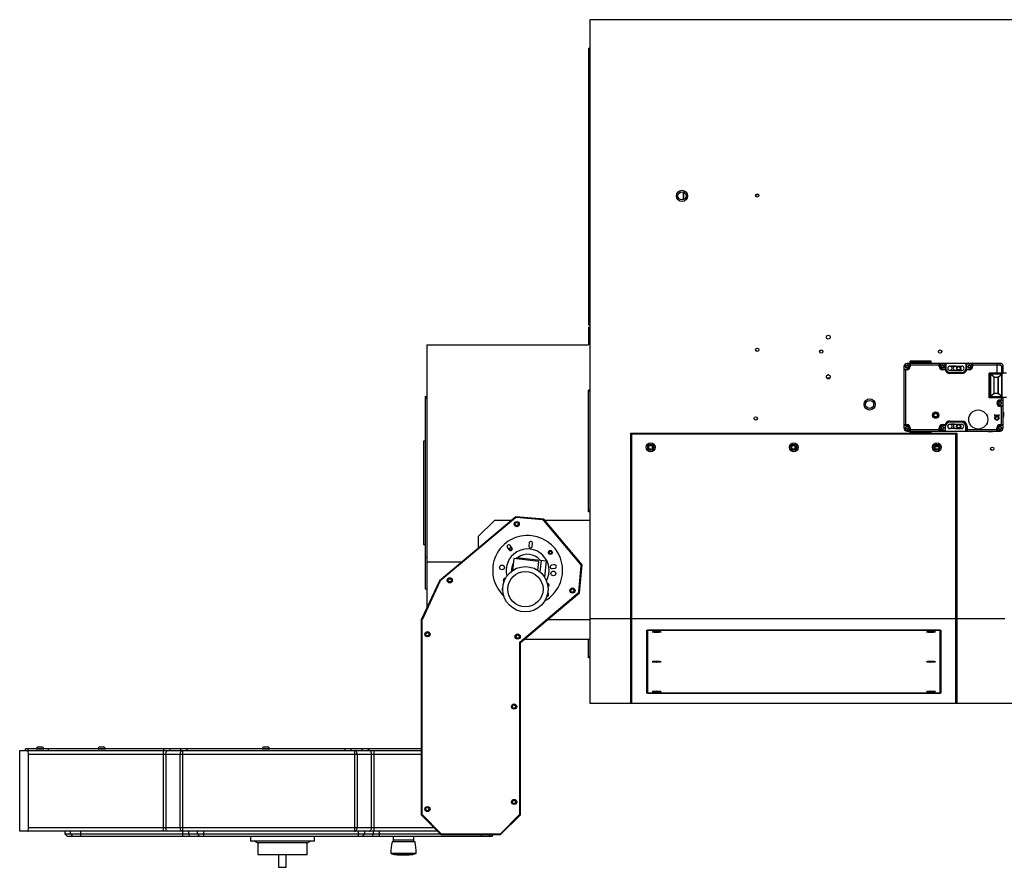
# Model space of a CAD drawing. Header units: inches. Extents: x -80 to 20, y -32 to 10.
# Tile 1 of 3: x -80 to -31, y -32 to 10. Entities that reach past the tile are written whole.
import ezdxf

# ---------------------------------------------------------------- set-up
doc = ezdxf.new("R2010")
doc.units = ezdxf.units.IN
doc.header["$MEASUREMENT"] = 0

msp = doc.modelspace()

# ---------------------------------------------------------------- linework, layer by layer
at = {"color": 7, "linetype": 'Continuous', "lineweight": 25}
for p, q in [((-51.722, 9.765), (-51.722, -24.094)), ((4.262, 9.765), (-51.722, 9.765)), ((-51.785, 8.347), (-51.785, -5.353)), ((-51.785, 8.347), (-51.722, 8.347)), ((-51.785, 8.269), (-51.722, 8.269)), ((-47.077, 0.854), (-47.077, 1.22)), ((-47.067, 0.859), (-47.067, 1.215)), ((-43.493, 1.103), (-43.361, 1.103)), ((-51.785, -5.275), (-51.722, -5.275)), ((-51.785, -5.353), (-51.722, -5.353)), ((-51.785, -5.472), (-51.722, -5.472)), ((-51.785, -5.472), (-51.785, -6.338)), ((-51.722, -5.55), (-51.785, -5.55)), ((-59.793, -6.338), (-51.785, -6.338)), ((-59.793, -6.338), (-59.793, -19.363)), ((-31.407, -7.263), (-36.014, -7.263)), ((-36.014, -7.263), (-36.014, -7.283)), ((-36.014, -7.283), (-35.876, -7.283)), ((-35.895, -7.42), (-35.895, -7.263)), ((-35.876, -7.184), (-34.813, -7.184)), ((-35.876, -7.184), (-35.876, -7.263)), ((-35.876, -7.283), (-35.876, -7.42)), ((-35.856, -7.263), (-35.856, -7.42)), ((-34.852, -7.145), (-35.836, -7.145)), ((-35.488, -7.263), (-35.488, -7.184)), ((-35.201, -7.184), (-35.201, -7.263)), ((-34.813, -7.263), (-34.813, -7.184)), ((-34.419, -7.42), (-34.419, -7.263)), ((-34.399, -7.42), (-34.399, -7.283)), ((-34.399, -7.283), (-34.104, -7.283)), ((-34.38, -7.263), (-34.38, -7.42)), ((-34.124, -7.499), (-34.124, -7.263)), ((-34.104, -7.499), (-34.104, -7.263)), ((-34.092, -7.286), (-34.092, -7.507)), ((-33.112, -7.267), (-34.073, -7.267)), ((-33.092, -7.507), (-33.092, -7.286)), ((-33.08, -7.263), (-33.08, -7.499)), ((-33.08, -7.283), (-32.785, -7.283)), ((-33.061, -7.499), (-33.061, -7.263)), ((-32.931, -7.253), (-32.78, -7.253)), ((-32.805, -7.42), (-32.805, -7.263)), ((-32.785, -7.283), (-32.785, -7.42)), ((-32.765, -7.263), (-32.765, -7.42)), ((-31.565, -7.263), (-31.565, -7.737)), ((-31.407, -7.342), (-31.407, -7.263)), ((-36.171, -7.42), (-36.171, -10.452)), ((-36.151, -7.42), (-36.171, -7.42)), ((-36.171, -7.538), (-36.014, -7.538)), ((-36.014, -7.578), (-36.171, -7.578)), ((-36.151, -7.558), (-36.151, -7.42)), ((-36.014, -7.558), (-36.151, -7.558)), ((-36.092, -7.558), (-36.092, -10.314)), ((-36.014, -7.538), (-36.014, -7.578)), ((-35.895, -7.42), (-35.856, -7.42)), ((-34.399, -7.342), (-35.876, -7.342)), ((-34.38, -7.42), (-34.419, -7.42)), ((-34.262, -7.538), (-34.262, -7.578)), ((-34.262, -7.538), (-34.12, -7.538)), ((-34.11, -7.558), (-34.262, -7.558)), ((-34.131, -7.578), (-34.262, -7.578)), ((-34.131, -7.578), (-34.131, -7.558)), ((-34.093, -7.499), (-34.124, -7.499)), ((-34.124, -7.499), (-34.12, -7.538)), ((-34.12, -7.538), (-34.101, -7.535)), ((-34.104, -7.342), (-34.092, -7.342)), ((-34.095, -7.381), (-34.104, -7.381)), ((-34.104, -7.46), (-34.095, -7.46)), ((-34.096, -7.401), (-34.096, -7.448)), ((-34.093, -7.507), (-34.092, -7.507)), ((-34.092, -7.571), (-34.093, -7.572)), ((-33.888, -7.391), (-33.297, -7.391)), ((-33.297, -7.607), (-33.888, -7.607)), ((-33.888, -7.704), (-33.297, -7.704)), ((-33.888, -7.755), (-33.888, -7.716)), ((-33.297, -7.716), (-33.888, -7.716)), ((-33.297, -7.755), (-33.888, -7.755)), ((-33.657, -7.401), (-33.842, -7.401)), ((-33.842, -7.598), (-33.657, -7.598)), ((-33.297, -7.755), (-33.297, -7.716)), ((-33.092, -7.342), (-33.08, -7.342)), ((-33.061, -7.499), (-33.092, -7.499)), ((-33.092, -7.507), (-33.092, -7.507)), ((-33.089, -7.381), (-33.08, -7.381)), ((-33.089, -7.448), (-33.089, -7.401)), ((-33.08, -7.46), (-33.089, -7.46)), ((-33.064, -7.538), (-33.083, -7.535)), ((-32.923, -7.558), (-33.074, -7.558)), ((-33.064, -7.538), (-33.061, -7.499)), ((-33.064, -7.538), (-32.923, -7.538)), ((-33.053, -7.558), (-33.053, -7.578)), ((-32.923, -7.578), (-33.053, -7.578)), ((-32.923, -7.578), (-32.923, -7.538)), ((-32.805, -7.42), (-32.765, -7.42)), ((-31.407, -7.342), (-32.785, -7.342)), ((-31.939, -7.737), (-31.25, -7.737)), ((-31.939, -8.966), (-31.939, -7.737)), ((-31.08, -7.743), (-31.939, -7.743)), ((-31.907, -7.743), (-31.907, -8.948)), ((-31.325, -7.798), (-31.88, -7.798)), ((-31.88, -7.798), (-31.88, -8.893)), ((-31.699, -7.936), (-31.88, -7.798)), ((-31.506, -7.936), (-31.325, -7.798)), ((-31.328, -7.42), (-31.328, -7.737)), ((-31.328, -7.42), (-31.25, -7.42)), ((-31.325, -7.737), (-31.325, -7.743)), ((-31.325, -8.893), (-31.325, -7.798)), ((-31.317, -7.737), (-31.317, -8.966)), ((-31.251, -7.401), (-31.251, -7.401)), ((-31.25, -7.601), (-31.25, -7.42)), ((-31.25, -7.737), (-31.25, -7.42)), ((-31.246, -7.464), (-31.25, -7.464)), ((-31.246, -7.503), (-31.25, -7.503)), ((-31.25, -7.601), (-31.25, -7.601)), ((-31.246, -7.743), (-31.246, -7.464)), ((-39.845, -7.999), (-39.977, -7.999)), ((-39.89, -7.834), (-39.932, -7.834)), ((-31.699, -8.755), (-31.699, -7.936)), ((-31.699, -7.936), (-31.506, -7.936)), ((-31.51, -7.956), (-31.51, -8.735)), ((-31.51, -7.956), (-31.506, -7.956)), ((-31.506, -7.936), (-31.506, -8.755)), ((-51.785, -14.605), (-51.785, -8.582)), ((-51.722, -8.582), (-51.785, -8.582)), ((-51.722, -8.66), (-51.785, -8.66)), ((-31.699, -8.755), (-31.88, -8.893)), ((-31.506, -8.755), (-31.699, -8.755)), ((-31.51, -8.735), (-31.506, -8.735)), ((-31.325, -8.893), (-31.506, -8.755)), ((-59.872, -8.901), (-59.872, -18.428)), ((-59.872, -8.901), (-59.793, -8.901)), ((-59.872, -8.979), (-59.793, -8.979)), ((-31.08, -8.948), (-31.939, -8.948)), ((-31.939, -8.956), (-31.325, -8.956)), ((-31.25, -8.966), (-31.939, -8.966)), ((-31.88, -8.893), (-31.325, -8.893)), ((-31.407, -9.074), (-31.25, -9.074)), ((-31.407, -9.113), (-31.407, -9.074)), ((-31.407, -9.094), (-31.269, -9.094)), ((-31.25, -9.113), (-31.407, -9.113)), ((-31.403, -8.956), (-31.403, -8.966)), ((-31.328, -9.094), (-31.328, -8.966)), ((-31.325, -8.948), (-31.325, -8.956)), ((-31.269, -9.094), (-31.269, -9.369)), ((-31.25, -10.452), (-31.25, -8.966)), ((-31.25, -9.188), (-31.246, -9.188)), ((-31.25, -9.227), (-31.246, -9.227)), ((-31.246, -9.227), (-31.246, -8.948)), ((-31.407, -9.349), (-31.407, -9.389)), ((-31.407, -9.349), (-31.25, -9.349)), ((-31.269, -9.369), (-31.407, -9.369)), ((-31.25, -9.389), (-31.407, -9.389)), ((-31.328, -10.314), (-31.328, -9.369)), ((-31.22, -9.862), (-31.22, -9.712)), ((-33.309, -10.176), (-33.899, -10.176)), ((-33.888, -10.117), (-33.297, -10.117)), ((-33.888, -10.117), (-33.888, -10.157)), ((-33.888, -10.157), (-33.297, -10.157)), ((-33.297, -10.117), (-33.297, -10.157)), ((-31.658, -9.802), (-31.683, -9.802)), ((-31.658, -9.94), (-31.683, -9.94)), ((-31.549, -9.822), (-31.58, -9.822)), ((-31.58, -9.822), (-31.58, -9.894)), ((-31.549, -9.894), (-31.549, -9.822)), ((-31.447, -9.802), (-31.471, -9.802)), ((-31.447, -9.94), (-31.471, -9.94)), ((-31.25, -9.884), (-31.238, -9.884)), ((-31.238, -9.885), (-31.25, -9.885)), ((-31.238, -9.885), (-31.238, -9.885)), ((-31.236, -9.885), (-31.228, -9.885)), ((-31.23, -9.861), (-31.23, -9.868)), ((-49.691, -24.094), (-49.691, -10.708)), ((-49.691, -10.708), (-35.87, -10.708)), ((-36.171, -10.294), (-36.014, -10.294)), ((-36.014, -10.334), (-36.171, -10.334)), ((-36.171, -10.452), (-36.151, -10.452)), ((-36.151, -10.314), (-36.014, -10.314)), ((-36.151, -10.452), (-36.151, -10.314)), ((-36.014, -10.334), (-36.014, -10.294)), ((-35.876, -10.59), (-36.014, -10.59)), ((-36.014, -10.59), (-36.014, -10.609)), ((-36.014, -10.609), (-34.096, -10.609)), ((-35.895, -10.452), (-35.856, -10.452)), ((-35.895, -10.609), (-35.895, -10.452)), ((-35.876, -10.452), (-35.876, -10.59)), ((-35.876, -10.531), (-34.399, -10.531)), ((-35.876, -10.609), (-35.876, -10.688)), ((-34.813, -10.688), (-35.876, -10.688)), ((-35.856, -10.452), (-35.856, -10.609)), ((-35.488, -10.609), (-35.488, -10.688)), ((-35.201, -10.688), (-35.201, -10.609)), ((-34.818, -10.708), (-33.549, -10.708)), ((-34.813, -10.688), (-34.813, -10.609)), ((-34.419, -10.609), (-34.419, -10.452)), ((-34.38, -10.452), (-34.419, -10.452)), ((-34.399, -10.59), (-34.399, -10.452)), ((-34.104, -10.59), (-34.399, -10.59)), ((-34.38, -10.452), (-34.38, -10.609)), ((-34.262, -10.294), (-34.131, -10.294)), ((-34.262, -10.334), (-34.262, -10.294)), ((-34.262, -10.314), (-34.11, -10.314)), ((-34.12, -10.334), (-34.262, -10.334)), ((-34.131, -10.314), (-34.131, -10.294)), ((-34.12, -10.334), (-34.124, -10.373)), ((-34.124, -10.373), (-34.124, -10.609)), ((-34.124, -10.373), (-34.104, -10.373)), ((-34.12, -10.334), (-34.101, -10.337)), ((-34.104, -10.609), (-34.104, -10.373)), ((-34.084, -10.613), (-33.124, -10.613)), ((-33.899, -10.273), (-33.309, -10.273)), ((-33.309, -10.489), (-33.899, -10.489)), ((-33.847, -10.273), (-33.842, -10.275)), ((-33.657, -10.275), (-33.842, -10.275)), ((-33.842, -10.472), (-33.657, -10.472)), ((-33.657, -10.275), (-33.652, -10.273)), ((-33.612, -10.481), (-33.297, -10.481)), ((-33.549, -10.708), (-33.549, -24.094)), ((-33.112, -10.609), (-31.407, -10.609)), ((-33.041, -10.373), (-33.104, -10.373)), ((-33.104, -10.594), (-33.104, -10.373)), ((-33.104, -10.538), (-33.103, -10.538)), ((-33.103, -10.531), (-31.545, -10.531)), ((-33.08, -10.412), (-33.101, -10.412)), ((-33.101, -10.479), (-33.101, -10.432)), ((-33.101, -10.491), (-33.08, -10.491)), ((-33.08, -10.373), (-33.08, -10.57)), ((-33.08, -10.577), (-33.08, -10.609)), ((-33.041, -10.373), (-33.041, -10.609)), ((-31.994, -10.639), (-31.814, -10.639)), ((-31.565, -10.609), (-31.565, -10.452)), ((-31.525, -10.452), (-31.565, -10.452)), ((-31.545, -10.59), (-31.545, -10.452)), ((-31.407, -10.59), (-31.545, -10.59)), ((-31.525, -10.452), (-31.525, -10.609)), ((-31.407, -10.294), (-31.25, -10.294)), ((-31.407, -10.334), (-31.407, -10.294)), ((-31.407, -10.314), (-31.269, -10.314)), ((-31.25, -10.334), (-31.407, -10.334)), ((-31.407, -10.609), (-31.407, -10.59)), ((-31.269, -10.314), (-31.269, -10.452)), ((-31.269, -10.452), (-31.25, -10.452)), ((-59.872, -11.105), (-59.951, -11.105)), ((-59.951, -11.105), (-59.951, -16.223)), ((-49.632, -24.094), (-49.632, -10.767)), ((-33.608, -10.767), (-49.632, -10.767)), ((-35.836, -10.727), (-34.852, -10.727)), ((-33.608, -10.767), (-33.608, -24.094)), ((-48.612, -11.437), (-48.612, -11.395)), ((-41.555, -11.488), (-41.555, -11.345)), ((-34.622, -11.377), (-34.445, -11.377)), ((-49.691, -11.889), (-49.632, -11.889)), ((-49.675, -11.889), (-49.675, -17.794)), ((-49.665, -11.889), (-49.665, -17.794)), ((-33.608, -11.889), (-33.549, -11.889)), ((-51.722, -14.527), (-51.785, -14.527)), ((-51.722, -14.605), (-51.785, -14.605)), ((-55.391, -14.855), (-59.169, -18.025)), ((-55.403, -14.917), (-59.124, -18.038)), ((-57.234, -15.826), (-56.447, -15.038)), ((-55.61, -15.038), (-56.447, -15.038)), ((-54.005, -14.976), (-55.391, -14.855)), ((-54.057, -15.011), (-55.346, -14.898)), ((-52.107, -17.238), (-54.005, -14.976)), ((-52.168, -17.226), (-54.003, -15.039)), ((-51.722, -15.038), (-53.952, -15.038)), ((-57.234, -16.401), (-57.234, -15.826)), ((-59.951, -16.223), (-59.872, -16.223)), ((-55.8, -16.39), (-55.714, -16.498)), ((-55.575, -16.388), (-55.661, -16.28)), ((-54.729, -16.165), (-54.746, -16.302)), ((-54.57, -16.322), (-54.554, -16.185)), ((-59.872, -16.853), (-59.793, -16.853)), ((-55.486, -16.93), (-55.556, -17.529)), ((-54.262, -17.074), (-55.486, -16.93)), ((-55.353, -16.87), (-55.361, -16.945)), ((-55.353, -16.87), (-53.858, -17.046)), ((-54.401, -17.058), (-54.393, -16.983)), ((-54.181, -17.592), (-54.113, -17.016)), ((-53.953, -17.857), (-53.858, -17.046)), ((-59.793, -17.086), (-58.05, -17.086)), ((-54.262, -17.074), (-54.312, -17.495)), ((-53.478, -17.232), (-53.614, -17.252)), ((-53.588, -17.427), (-53.452, -17.408)), ((-52.263, -18.573), (-52.15, -17.283)), ((-52.228, -18.625), (-52.107, -17.238)), ((-59.169, -18.025), (-60.074, -19.965)), ((-49.675, -17.755), (-49.691, -17.755)), ((-49.632, -17.794), (-49.691, -17.794)), ((-49.632, -17.96), (-49.691, -17.96)), ((-59.145, -18.066), (-60.027, -19.958)), ((-59.872, -18.428), (-59.793, -18.428)), ((-56.028, -18.372), (-56.034, -18.376)), ((-55.192, -21.061), (-52.291, -18.626)), ((-55.153, -21.079), (-52.228, -18.625)), ((-53.793, -18.63), (-53.804, -18.643)), ((-53.779, -18.648), (-53.801, -18.621)), ((-49.691, -18.66), (-49.632, -18.66)), ((-49.691, -18.826), (-49.632, -18.826)), ((-60.074, -19.965), (-60.074, -29.619)), ((-51.722, -19.96), (-53.819, -19.96)), ((-51.722, -19.901), (-49.691, -19.901)), ((-49.632, -19.528), (-49.691, -19.528)), ((-49.632, -19.901), (-33.608, -19.901)), ((-33.549, -19.901), (-31.171, -19.901)), ((-60.035, -19.992), (-60.035, -29.57)), ((-48.903, -20.476), (-34.336, -20.476)), ((-48.903, -23.599), (-48.903, -20.476)), ((-48.864, -20.476), (-48.864, -23.594)), ((-34.376, -23.594), (-34.376, -20.476)), ((-34.336, -20.476), (-34.336, -23.599)), ((-33.549, -20.058), (-33.608, -20.058)), ((-33.549, -20.117), (-33.608, -20.117)), ((-33.608, -20.192), (-33.549, -20.192)), ((-51.722, -20.944), (-54.992, -20.944)), ((-51.785, -21.849), (-51.785, -20.944)), ((-34.376, -20.481), (-48.864, -20.481)), ((-55.192, -29.57), (-55.192, -21.061)), ((-55.153, -29.619), (-55.153, -21.079)), ((-51.785, -21.771), (-51.722, -21.771)), ((-51.722, -21.849), (-51.785, -21.849)), ((-49.691, -23.062), (-49.632, -23.062)), ((-49.632, -23.125), (-49.691, -23.125)), ((-48.903, -23.014), (-48.864, -23.014)), ((-34.376, -23.014), (-34.336, -23.014)), ((-33.608, -23.062), (-33.549, -23.062)), ((-33.549, -23.125), (-33.608, -23.125)), ((-34.336, -23.599), (-48.903, -23.599)), ((-48.864, -23.594), (-34.376, -23.594)), ((-51.722, -24.094), (-14.321, -24.094)), ((-49.691, -24.031), (-49.632, -24.031)), ((-33.608, -24.031), (-33.549, -24.031)), ((-79.035, -26.25), (-78.856, -26.25)), ((-75.987, -26.25), (-75.808, -26.25)), ((-67.847, -26.25), (-67.668, -26.25)), ((-67.827, -26.25), (-67.826, -26.25)), ((-67.69, -26.25), (-67.688, -26.25)), ((-79.952, -30.437), (-79.952, -26.437)), ((-79.952, -26.437), (-60.074, -26.437)), ((-60.074, -26.359), (-79.671, -26.359)), ((-79.671, -26.437), (-79.671, -26.359)), ((-79.531, -26.437), (-79.531, -26.359)), ((-60.074, -26.634), (-79.519, -26.634)), ((-79.519, -30.241), (-79.519, -26.634)), ((-79.133, -26.348), (-79.133, -26.353)), ((-79.133, -26.348), (-78.759, -26.348)), ((-79.133, -26.353), (-79.127, -26.359)), ((-79.133, -26.353), (-78.759, -26.353)), ((-78.765, -26.359), (-78.759, -26.353)), ((-78.759, -26.353), (-78.759, -26.348)), ((-78.535, -26.359), (-78.535, -26.437)), ((-76.085, -26.348), (-76.085, -26.353)), ((-76.085, -26.348), (-75.711, -26.348)), ((-76.085, -26.353), (-76.079, -26.359)), ((-76.085, -26.353), (-75.711, -26.353)), ((-75.717, -26.359), (-75.711, -26.353)), ((-75.711, -26.353), (-75.711, -26.348)), ((-72.832, -30.437), (-72.832, -26.437)), ((-72.811, -26.437), (-72.811, -26.359)), ((-72.719, -26.634), (-72.719, -30.241)), ((-72.525, -26.359), (-72.525, -26.437)), ((-72.005, -30.241), (-72.005, -26.634)), ((-71.967, -26.437), (-71.967, -26.359)), ((-71.892, -26.437), (-71.892, -30.437)), ((-71.681, -26.359), (-71.681, -26.437)), ((-67.945, -26.348), (-67.945, -26.353)), ((-67.945, -26.348), (-67.571, -26.348)), ((-67.945, -26.353), (-67.939, -26.359)), ((-67.945, -26.353), (-67.571, -26.353)), ((-67.577, -26.359), (-67.571, -26.353)), ((-67.571, -26.353), (-67.571, -26.348)), ((-63.835, -26.437), (-63.835, -26.359)), ((-63.548, -26.359), (-63.548, -26.437)), ((-63.355, -30.437), (-63.355, -26.437)), ((-63.242, -26.634), (-63.242, -30.241)), ((-62.991, -26.437), (-62.991, -26.359)), ((-62.704, -26.359), (-62.704, -26.437)), ((-62.528, -30.241), (-62.528, -26.634)), ((-62.415, -26.437), (-62.415, -30.437)), ((-60.074, -29.619), (-59.09, -30.603)), ((-60.012, -29.625), (-59.097, -30.54)), ((-56.137, -30.603), (-55.153, -29.619)), ((-56.13, -30.54), (-55.215, -29.625)), ((-59.255, -30.437), (-79.952, -30.437)), ((-79.519, -30.241), (-59.452, -30.241)), ((-77.718, -30.437), (-77.718, -30.562)), ((-77.718, -30.562), (-77.593, -30.687)), ((-77.718, -30.562), (-59.13, -30.562)), ((-56.569, -30.687), (-77.593, -30.687)), ((-77.442, -30.562), (-77.442, -30.437)), ((-77.442, -30.562), (-77.317, -30.687)), ((-76.944, -30.437), (-76.944, -30.687)), ((-71.884, -30.437), (-71.884, -30.687)), ((-71.597, -30.437), (-71.597, -30.562)), ((-71.597, -30.562), (-71.526, -30.687)), ((-71.141, -30.562), (-71.141, -30.437)), ((-71.141, -30.562), (-71.07, -30.687)), ((-70.855, -30.437), (-70.855, -30.687)), ((-70.732, -30.693), (-70.732, -30.687)), ((-63.292, -30.693), (-70.732, -30.693)), ((-70.702, -30.687), (-70.702, -30.693)), ((-69.929, -30.697), (-69.929, -30.693)), ((-69.554, -30.693), (-69.554, -30.697)), ((-69.041, -30.697), (-69.041, -30.693)), ((-68.707, -30.693), (-68.707, -30.697)), ((-68.528, -30.693), (-68.528, -30.921)), ((-68.194, -30.697), (-68.194, -30.693)), ((-65.359, -30.921), (-65.359, -30.693)), ((-63.322, -30.693), (-63.322, -30.687)), ((-63.292, -30.687), (-63.292, -30.693)), ((-63.17, -30.687), (-63.17, -30.437)), ((-62.955, -30.687), (-62.883, -30.562)), ((-62.883, -30.437), (-62.883, -30.562)), ((-62.499, -30.687), (-62.427, -30.562)), ((-62.427, -30.562), (-62.427, -30.437)), ((-62.141, -30.687), (-62.141, -30.437)), ((-61.455, -30.687), (-61.455, -30.862)), ((-60.432, -30.862), (-60.432, -30.687)), ((-59.09, -30.603), (-56.137, -30.603)), ((-59.041, -30.563), (-56.186, -30.563)), ((-57.092, -30.687), (-57.092, -30.603)), ((-56.718, -30.687), (-56.634, -30.603)), ((-56.569, -30.687), (-56.485, -30.603)), ((-65.359, -30.921), (-68.528, -30.921)), ((-68.328, -30.921), (-68.164, -31.005)), ((-68.164, -31.005), (-68.164, -31.596)), ((-65.723, -31.005), (-68.164, -31.005)), ((-65.723, -31.005), (-65.56, -30.921)), ((-65.723, -31.596), (-65.723, -31.005)), ((-60.377, -30.963), (-61.51, -30.963)), ((-60.385, -30.957), (-61.502, -30.957)), ((-61.455, -30.862), (-60.432, -30.862)), ((-61.452, -30.862), (-61.452, -30.957)), ((-60.436, -30.957), (-60.436, -30.862)), ((-65.723, -31.596), (-68.164, -31.596)), ((-67.136, -31.596), (-67.136, -32.22)), ((-66.752, -32.22), (-66.752, -31.596)), ((-61.574, -31.512), (-60.314, -31.512)), ((-61.562, -31.53), (-60.325, -31.53)), ((-61.522, -31.546), (-61.515, -31.546)), ((-61.444, -31.567), (-61.444, -31.569)), ((-61.437, -31.569), (-61.444, -31.569)), ((-61.396, -31.578), (-60.491, -31.578)), ((-61.39, -31.578), (-61.28, -31.591)), ((-61.312, -31.596), (-61.312, -31.588)), ((-61.311, -31.546), (-61.311, -31.549)), ((-61.31, -31.546), (-60.578, -31.546)), ((-61.27, -31.562), (-60.617, -31.562)), ((-61.27, -31.562), (-61.27, -31.567)), ((-61.259, -31.562), (-61.259, -31.569)), ((-60.628, -31.569), (-61.259, -31.569)), ((-61.254, -31.595), (-61.254, -31.603)), ((-61.196, -31.608), (-61.196, -31.6)), ((-61.196, -31.606), (-60.849, -31.606)), ((-61.175, -31.59), (-60.82, -31.59)), ((-61.175, -31.59), (-61.175, -31.598)), ((-61.175, -31.598), (-61.121, -31.606)), ((-61.175, -31.598), (-60.82, -31.598)), ((-60.856, -31.608), (-60.741, -31.603)), ((-60.849, -31.606), (-60.856, -31.608)), ((-60.856, -31.608), (-60.856, -31.606)), ((-60.82, -31.59), (-60.816, -31.588)), ((-60.82, -31.598), (-60.82, -31.59)), ((-60.816, -31.596), (-60.82, -31.598)), ((-60.816, -31.588), (-60.741, -31.595)), ((-60.816, -31.596), (-60.816, -31.588)), ((-60.741, -31.603), (-60.816, -31.596)), ((-60.801, -31.605), (-60.766, -31.605)), ((-60.779, -31.608), (-60.779, -31.605)), ((-60.767, -31.606), (-60.779, -31.608)), ((-60.769, -31.604), (-60.67, -31.597)), ((-60.668, -31.606), (-60.767, -31.606)), ((-60.741, -31.603), (-60.741, -31.595)), ((-60.672, -31.598), (-60.589, -31.59)), ((-60.589, -31.598), (-60.672, -31.606)), ((-60.672, -31.598), (-60.672, -31.606)), ((-60.628, -31.569), (-60.628, -31.562)), ((-60.617, -31.567), (-60.617, -31.561)), ((-60.59, -31.59), (-60.498, -31.577)), ((-60.589, -31.59), (-60.583, -31.59)), ((-60.589, -31.59), (-60.589, -31.598)), ((-60.589, -31.598), (-60.583, -31.598)), ((-60.583, -31.598), (-60.583, -31.59)), ((-60.577, -31.546), (-60.577, -31.549)), ((-60.444, -31.569), (-60.45, -31.569)), ((-60.45, -31.569), (-60.45, -31.569)), ((-60.444, -31.569), (-60.444, -31.567)), ((-60.372, -31.546), (-60.365, -31.546)), ((-67.136, -32.22), (-66.752, -32.22))]:
    msp.add_line(p, q, dxfattribs=at)
at = {"color": 7, "linetype": 'Continuous', "lineweight": 25, "flags": 128}
for points in [[(-34.092, -7.57), (-34.1, -7.541), (-34.101, -7.535)], [(-33.888, -7.391), (-33.88, -7.391), (-33.842, -7.401)], [(-33.842, -7.598), (-33.88, -7.607), (-33.888, -7.607)], [(-33.083, -7.535), (-33.085, -7.541), (-33.093, -7.571)], [(-33.091, -7.567), (-33.092, -7.568), (-33.093, -7.571)], [(-31.251, -7.401), (-31.252, -7.394), (-31.253, -7.389)], [(-31.25, -7.613), (-31.25, -7.607), (-31.25, -7.601)], [(-31.238, -9.884), (-31.233, -9.882), (-31.231, -9.881), (-31.23, -9.88)], [(-34.101, -10.337), (-34.1, -10.331), (-34.092, -10.301)], [(-34.094, -10.305), (-34.093, -10.304), (-34.092, -10.301)], [(-33.243, -10.467), (-33.256, -10.473), (-33.297, -10.481)], [(-55.63, -16.391), (-55.638, -16.398), (-55.706, -16.459)], [(-48.411, -20.528), (-48.355, -20.529), (-48.303, -20.532), (-48.258, -20.537), (-48.224, -20.543), (-48.202, -20.55), (-48.195, -20.558), (-48.202, -20.566), (-48.224, -20.573), (-48.258, -20.579), (-48.303, -20.584), (-48.355, -20.587), (-48.411, -20.588), (-48.467, -20.587), (-48.519, -20.584), (-48.564, -20.579), (-48.599, -20.573), (-48.62, -20.566), (-48.628, -20.558), (-48.62, -20.55), (-48.599, -20.543), (-48.564, -20.537), (-48.519, -20.532), (-48.467, -20.529), (-48.411, -20.528)], [(-34.828, -20.528), (-34.772, -20.529), (-34.72, -20.532), (-34.675, -20.537), (-34.641, -20.543), (-34.619, -20.55), (-34.612, -20.558), (-34.619, -20.566), (-34.641, -20.573), (-34.675, -20.579), (-34.72, -20.584), (-34.772, -20.587), (-34.828, -20.588), (-34.885, -20.587), (-34.937, -20.584), (-34.982, -20.579), (-35.016, -20.573), (-35.038, -20.566), (-35.045, -20.558), (-35.038, -20.55), (-35.016, -20.543), (-34.982, -20.537), (-34.937, -20.532), (-34.885, -20.529), (-34.828, -20.528)], [(-48.411, -22.007), (-48.355, -22.008), (-48.303, -22.011), (-48.258, -22.016), (-48.224, -22.022), (-48.202, -22.03), (-48.195, -22.038), (-48.202, -22.045), (-48.224, -22.053), (-48.258, -22.059), (-48.303, -22.064), (-48.355, -22.067), (-48.411, -22.068), (-48.467, -22.067), (-48.519, -22.064), (-48.564, -22.059), (-48.599, -22.053), (-48.62, -22.045), (-48.628, -22.038), (-48.62, -22.03), (-48.599, -22.022), (-48.564, -22.016), (-48.519, -22.011), (-48.467, -22.008), (-48.411, -22.007)], [(-34.828, -22.007), (-34.772, -22.008), (-34.72, -22.011), (-34.675, -22.016), (-34.641, -22.022), (-34.619, -22.03), (-34.612, -22.038), (-34.619, -22.045), (-34.641, -22.053), (-34.675, -22.059), (-34.72, -22.064), (-34.772, -22.067), (-34.828, -22.068), (-34.885, -22.067), (-34.937, -22.064), (-34.982, -22.059), (-35.016, -22.053), (-35.038, -22.045), (-35.045, -22.038), (-35.038, -22.03), (-35.016, -22.022), (-34.982, -22.016), (-34.937, -22.011), (-34.885, -22.008), (-34.828, -22.007)], [(-48.411, -23.487), (-48.355, -23.488), (-48.303, -23.491), (-48.258, -23.496), (-48.224, -23.502), (-48.202, -23.509), (-48.195, -23.517), (-48.202, -23.525), (-48.224, -23.532), (-48.258, -23.538), (-48.303, -23.543), (-48.355, -23.546), (-48.411, -23.547), (-48.467, -23.546), (-48.519, -23.543), (-48.564, -23.538), (-48.599, -23.532), (-48.62, -23.525), (-48.628, -23.517), (-48.62, -23.509), (-48.599, -23.502), (-48.564, -23.496), (-48.519, -23.491), (-48.467, -23.488), (-48.411, -23.487)], [(-34.828, -23.487), (-34.772, -23.488), (-34.72, -23.491), (-34.675, -23.496), (-34.641, -23.502), (-34.619, -23.509), (-34.612, -23.517), (-34.619, -23.525), (-34.641, -23.532), (-34.675, -23.538), (-34.72, -23.543), (-34.772, -23.546), (-34.828, -23.547), (-34.885, -23.546), (-34.937, -23.543), (-34.982, -23.538), (-35.016, -23.532), (-35.038, -23.525), (-35.045, -23.517), (-35.038, -23.509), (-35.016, -23.502), (-34.982, -23.496), (-34.937, -23.491), (-34.885, -23.488), (-34.828, -23.487)], [(-79.519, -26.634), (-79.522, -26.559), (-79.529, -26.495), (-79.54, -26.452), (-79.552, -26.437)], [(-72.719, -26.634), (-72.716, -26.596), (-72.71, -26.559), (-72.7, -26.525), (-72.686, -26.495), (-72.668, -26.471), (-72.649, -26.452), (-72.628, -26.441), (-72.606, -26.437)], [(-72.005, -26.634), (-72.003, -26.596), (-71.996, -26.559), (-71.986, -26.525), (-71.972, -26.495), (-71.955, -26.471), (-71.935, -26.452), (-71.914, -26.441), (-71.892, -26.437)], [(-63.242, -26.634), (-63.244, -26.596), (-63.251, -26.559), (-63.261, -26.525), (-63.275, -26.495), (-63.292, -26.471), (-63.312, -26.452), (-63.333, -26.441), (-63.355, -26.437)], [(-62.528, -26.634), (-62.531, -26.596), (-62.537, -26.559), (-62.547, -26.525), (-62.561, -26.495), (-62.579, -26.471), (-62.598, -26.452), (-62.619, -26.441), (-62.641, -26.437)], [(-79.552, -30.437), (-79.54, -30.423), (-79.529, -30.38), (-79.522, -30.316), (-79.52, -30.279), (-79.519, -30.241)], [(-72.606, -30.437), (-72.628, -30.434), (-72.649, -30.422), (-72.668, -30.404), (-72.686, -30.38), (-72.7, -30.35), (-72.71, -30.316), (-72.716, -30.279), (-72.719, -30.241)], [(-71.892, -30.437), (-71.914, -30.434), (-71.935, -30.422), (-71.955, -30.404), (-71.972, -30.38), (-71.986, -30.35), (-71.996, -30.316), (-72.003, -30.279), (-72.005, -30.241)], [(-63.355, -30.437), (-63.333, -30.434), (-63.312, -30.422), (-63.292, -30.404), (-63.275, -30.38), (-63.261, -30.35), (-63.251, -30.316), (-63.244, -30.279), (-63.242, -30.241)], [(-62.641, -30.437), (-62.619, -30.434), (-62.598, -30.422), (-62.579, -30.404), (-62.561, -30.38), (-62.547, -30.35), (-62.537, -30.316), (-62.531, -30.279), (-62.528, -30.241)], [(-61.468, -31.56), (-61.472, -31.56), (-61.478, -31.557)], [(-61.444, -31.567), (-61.441, -31.568), (-61.439, -31.568), (-61.438, -31.569), (-61.437, -31.569), (-61.437, -31.569)], [(-61.311, -31.549), (-61.312, -31.548), (-61.312, -31.547), (-61.312, -31.546), (-61.31, -31.546), (-61.31, -31.546)], [(-61.254, -31.603), (-61.28, -31.6), (-61.312, -31.596)], [(-61.28, -31.592), (-61.28, -31.592), (-61.254, -31.595)], [(-61.254, -31.595), (-61.222, -31.598), (-61.222, -31.598)], [(-61.196, -31.608), (-61.222, -31.606), (-61.254, -31.603)], [(-61.222, -31.598), (-61.215, -31.599), (-61.144, -31.603)], [(-60.623, -31.562), (-60.603, -31.56), (-60.584, -31.547)], [(-60.578, -31.546), (-60.576, -31.546), (-60.575, -31.546), (-60.575, -31.547), (-60.576, -31.548), (-60.577, -31.549)], [(-60.403, -31.555), (-60.406, -31.557), (-60.412, -31.558)]]:
    msp.add_lwpolyline(points, dxfattribs=at)
at = {"color": 7, "linetype": 'Continuous', "lineweight": 25}
for centre, radius in [((-47.155, 1.037), 0.276), ((-47.155, 1.037), 0.199), ((-43.427, 1.056), 0.0814), ((-39.911, -5.96), 0.0968), ((-43.427, -6.582), 0.0814), ((-40.262, -6.672), 0.0814), ((-34.376, -6.672), 0.0814), ((-36.014, -7.42), 0.0768), ((-36.014, -7.42), 0.063), ((-34.262, -7.42), 0.0768), ((-34.262, -7.42), 0.063), ((-33.454, -7.499), 0.0814), ((-32.923, -7.42), 0.0768), ((-32.923, -7.42), 0.063), ((-39.911, -7.928), 0.0968), ((-37.864, -9.293), 0.276), ((-37.864, -9.293), 0.199), ((-31.407, -9.231), 0.0768), ((-31.407, -9.231), 0.063), ((-34.596, -9.822), 0.157), ((-34.596, -9.822), 0.105), ((-34.596, -9.822), 0.0856), ((-32.486, -10.038), 0.472), ((-43.502, -9.983), 0.0814), ((-36.014, -10.452), 0.0768), ((-36.014, -10.452), 0.063), ((-34.262, -10.452), 0.0768), ((-34.262, -10.452), 0.063), ((-33.454, -10.373), 0.0814), ((-31.407, -10.452), 0.0768), ((-31.407, -10.452), 0.063), ((-48.706, -11.416), 0.217), ((-41.62, -11.416), 0.217), ((-34.533, -11.416), 0.217), ((-48.706, -11.416), 0.148), ((-48.706, -11.416), 0.138), ((-48.706, -11.416), 0.0968), ((-41.62, -11.416), 0.148), ((-41.62, -11.416), 0.138), ((-41.62, -11.416), 0.0968), ((-34.533, -11.416), 0.148), ((-34.533, -11.416), 0.138), ((-34.533, -11.416), 0.0968), ((-31.793, -11.491), 0.0814), ((-55.34, -15.223), 0.128), ((-55.34, -15.223), 0.0814), ((-55.643, -16.454), 0.0638), ((-53.674, -16.626), 0.0984), ((-53.674, -16.626), 0.0638), ((-56.07, -17.365), 0.118), ((-54.909, -18.445), 1.122), ((-53.528, -17.664), 0.118), ((-58.657, -18.006), 0.128), ((-58.657, -18.006), 0.0814), ((-54.909, -18.445), 0.872), ((-52.581, -18.51), 0.128), ((-52.581, -18.51), 0.0814), ((-59.759, -20.674), 0.128), ((-59.759, -20.674), 0.0814), ((-55.295, -20.788), 0.128), ((-55.295, -20.788), 0.0814), ((-55.468, -24.257), 0.128), ((-55.468, -24.257), 0.0814), ((-59.759, -29.336), 0.128), ((-55.468, -28.982), 0.128), ((-55.468, -28.982), 0.0814), ((-59.759, -29.336), 0.0814)]:
    msp.add_circle(centre, radius, dxfattribs=at)
for centre, radius, start, end in [((-36.014, -7.42), 0.157, 90, 180), ((-36.014, -7.42), 0.138, 90, 180), ((-35.836, -7.184), 0.0394, 90, 180), ((-35.856, -7.283), 0.0197, 90, 180), ((-35.418, -7.174), 0.0705, 155.6628, 188.3918), ((-35.271, -7.174), 0.0706, 351.6087, 24.3367), ((-34.852, -7.184), 0.0394, 0, 90), ((-34.419, -7.283), 0.0197, 360, 90), ((-34.124, -7.283), 0.0197, 0, 90), ((-34.073, -7.286), 0.0197, 90, 180), ((-33.112, -7.286), 0.0197, 0, 90), ((-33.061, -7.283), 0.0197, 90, 180), ((-32.968, -7.292), 0.0394, 90, 131.4096), ((-32.765, -7.283), 0.0197, 90, 180), ((-32.779, -7.292), 0.0394, 48.5904, 90), ((-31.407, -7.42), 0.157, 11.537, 90), ((-36.151, -7.578), 0.0197, 90, 180), ((-36.014, -7.42), 0.157, 270, 0), ((-36.014, -7.42), 0.138, 270, 0), ((-36.014, -7.42), 0.118, 270, 0), ((-34.262, -7.42), 0.157, 180, 270), ((-34.262, -7.42), 0.138, 180, 270), ((-34.262, -7.42), 0.118, 180, 270), ((-34.38, -5.963), 1.634, 278.7768, 280.1234), ((-33.888, -7.499), 0.256, 197.9202, 270), ((-34.048, -7.513), 0.0766, 199.0786, 215.7304), ((-34.11, -7.578), 0.0197, 67.6144, 90), ((-33.888, -7.499), 0.217, 180, 270), ((-34.109, -7.576), 0.0172, 13.9969, 73.8901), ((-33.249, -7.386), 0.847, 177.0017, 180.9986), ((-32.213, -7.454), 1.883, 179.7993, 181.3571), ((-34.11, -7.578), 0.0197, 19.4712, 45.298), ((-33.888, -7.499), 0.205, 182.2042, 270), ((-33.888, -7.499), 0.108, 90, 270), ((-33.888, -7.499), 0.108, 294.62, 65.38), ((-33.612, -7.499), 0.108, 90, 270), ((-33.454, -7.499), 0.118, 113.5565, 246.4435), ((-33.454, -7.499), 0.118, 293.5565, 66.4435), ((-33.297, -7.499), 0.108, 270, 90), ((-33.297, -7.499), 0.217, 270, 360), ((-33.297, -7.499), 0.205, 270, 357.7958), ((-33.297, -7.499), 0.256, 270, 342.0798), ((-32.788, -5.866), 1.732, 259.8708, 261.1899), ((-33.075, -7.576), 0.0172, 106.0656, 166.1603), ((-33.936, -7.386), 0.847, 359.0014, 2.9983), ((-34.972, -7.454), 1.883, 358.6429, 0.2007), ((-33.074, -7.578), 0.0197, 90, 111.0584), ((-33.135, -7.514), 0.0747, 324.0654, 341.1255), ((-32.923, -7.42), 0.157, 270, 0), ((-32.923, -7.42), 0.138, 270, 0), ((-32.923, -7.42), 0.118, 270, 0), ((-31.407, -7.42), 0.0787, 360, 90), ((-31.385, -7.417), 0.135, 6.8881, 12.0234), ((-31.407, -7.42), 0.157, 0, 7.1853), ((-31.407, -7.42), 0.157, 360, 7.1808), ((-31.687, -7.956), 0.0197, 90, 126.8699), ((-31.529, -7.956), 0.0197, 360, 90), ((-31.687, -8.735), 0.0197, 233.1301, 270), ((-31.529, -8.735), 0.0197, 270, 0), ((-31.407, -9.231), 0.157, 90, 270), ((-31.407, -9.231), 0.138, 90, 270), ((-31.407, -9.231), 0.118, 90, 270), ((-31.269, -9.074), 0.0197, 270, 360), ((-31.269, -9.389), 0.0197, 0, 90), ((-31.26, -9.712), 0.0394, 360, 75.5225), ((-33.888, -10.373), 0.256, 90, 162.0798), ((-33.888, -10.373), 0.217, 90, 180), ((-33.899, -10.381), 0.205, 90, 177.7958), ((-33.309, -10.381), 0.205, 2.2042, 90), ((-33.297, -10.373), 0.256, 0, 90), ((-33.297, -10.373), 0.217, 360, 90), ((-31.565, -9.802), 0.118, 180, 360), ((-31.565, -9.94), 0.118, 180, 0), ((-31.565, -9.802), 0.0935, 180, 260.304), ((-31.565, -9.94), 0.0935, 180, 0), ((-31.565, -9.802), 0.0935, 279.696, 360), ((-31.26, -9.901), 0.0394, 284.4775, 0), ((-31.228, -9.893), 0.00787, 0, 90), ((-36.151, -10.294), 0.0197, 180, 270), ((-36.014, -10.452), 0.157, 180, 270), ((-36.014, -10.452), 0.138, 180, 270), ((-36.014, -10.452), 0.157, 360, 90), ((-36.014, -10.452), 0.138, 0, 90), ((-36.014, -10.452), 0.118, 0, 90), ((-35.856, -10.59), 0.0197, 180, 270), ((-35.836, -10.688), 0.0394, 180, 270), ((-35.418, -10.698), 0.0706, 171.6093, 204.3361), ((-35.271, -10.698), 0.0706, 335.6634, 8.3912), ((-34.852, -10.688), 0.0394, 270, 0), ((-34.262, -10.452), 0.157, 90, 180), ((-34.419, -10.59), 0.0197, 270, 360), ((-34.262, -10.452), 0.138, 90, 180), ((-34.262, -10.452), 0.118, 90, 180), ((-34.396, -12.006), 1.732, 79.8708, 81.1899), ((-34.124, -10.59), 0.0197, 270, 0), ((-34.05, -10.358), 0.0747, 144.0654, 161.1255), ((-34.11, -10.294), 0.0197, 270, 291.0584), ((-34.109, -10.297), 0.0172, 286.0656, 346.1603), ((-34.084, -10.594), 0.0197, 180, 270), ((-33.899, -10.381), 0.108, 90, 270), ((-33.888, -10.373), 0.108, 127.4491, 65.38), ((-33.612, -10.373), 0.108, 114.62, 270), ((-33.454, -10.373), 0.118, 121.7883, 246.4435), ((-33.454, -10.373), 0.118, 293.5565, 58.2117), ((-33.309, -10.381), 0.108, 270, 90), ((-33.124, -10.594), 0.0197, 270, 0), ((-33.948, -10.417), 0.847, 359.0014, 2.9983), ((-34.983, -10.486), 1.883, 358.6429, 0.2007), ((-33.041, -10.57), 0.0394, 180, 270), ((-31.994, -10.599), 0.0394, 194.4775, 270), ((-31.805, -10.599), 0.0394, 270, 345.5225), ((-31.407, -10.452), 0.157, 90, 180), ((-31.565, -10.59), 0.0197, 270, 0), ((-31.407, -10.452), 0.138, 90, 180), ((-31.407, -10.452), 0.118, 90, 180), ((-31.407, -10.452), 0.138, 270, 0), ((-31.407, -10.452), 0.157, 270, 360), ((-31.269, -10.294), 0.0197, 270, 0), ((-55.353, -14.977), 0.0787, 85, 130), ((-54.064, -15.09), 0.0787, 40, 85), ((-54.799, -17.514), 1.732, 299.4928, 227.0743), ((-54.641, -16.175), 0.0886, 353.2835, 173.2835), ((-54.799, -17.514), 1.064, 331.1582, 195.4088), ((-55.73, -16.335), 0.0886, 38.2835, 218.2835), ((-55.645, -16.443), 0.0886, 218.2835, 38.2835), ((-54.658, -16.312), 0.0886, 173.2835, 353.2835), ((-54.799, -17.514), 0.8, 39.2349, 127.3321), ((-54.799, -17.514), 0.8, 152.9194, 183.262), ((-53.601, -17.34), 0.0886, 98.2835, 278.2835), ((-53.465, -17.32), 0.0886, 278.2835, 98.2835), ((-52.228, -17.277), 0.0787, 355, 40), ((-59.073, -18.099), 0.0787, 130, 155), ((-55.92, -17.997), 0.0886, 73.9601, 238.1991), ((-55.979, -18.445), 0.0886, 128.2835, 235.763), ((-53.821, -18.244), 0.0886, 288.368, 92.607), ((-53.856, -18.709), 0.0984, 275.4336, 38.2835), ((-52.341, -18.566), 0.0787, 310, 355), ((-59.956, -19.992), 0.0787, 155, 180), ((-78.984, -26.399), 0.157, 109.0541, 160.9459), ((-78.908, -26.399), 0.157, 19.0541, 70.9459), ((-75.936, -26.399), 0.157, 109.0541, 160.9459), ((-75.86, -26.399), 0.157, 19.0541, 70.9459), ((-67.796, -26.399), 0.157, 109.0541, 160.9459), ((-67.72, -26.399), 0.157, 19.0541, 70.9459), ((-59.956, -29.57), 0.0787, 180, 225), ((-55.271, -29.57), 0.0787, 315, 0), ((-59.041, -30.485), 0.0787, 225, 270), ((-56.186, -30.485), 0.0787, 270, 315), ((-58.7, -31.567), 2.874, 167.8725, 178.9055), ((-61.502, -30.965), 0.00787, 90, 167.8725), ((-60.385, -30.965), 0.00787, 12.1275, 90), ((-63.187, -31.567), 2.874, 1.0945, 12.1275), ((-61.554, -31.512), 0.0197, 180, 246.0901), ((-61.305, -30.952), 0.633, 246.0901, 249.9463), ((-61.532, -31.618), 0.0738, 69.0524, 76.4882), ((-61.457, -31.468), 0.0945, 238.1828, 266.0414), ((-61.3, -30.968), 0.616, 250.4324, 256.4573), ((-61.305, -30.952), 0.633, 257.3831, 261.7351), ((-61.164, -31.28), 0.307, 241.3549, 249.6733), ((-61.27, -31.522), 0.0406, 216.705, 278.528), ((-61.259, -31.533), 0.0356, 251.7042, 269.6985), ((-60.629, -31.533), 0.0363, 270.4648, 288.1325), ((-60.724, -31.28), 0.307, 290.3267, 298.6451), ((-60.582, -30.952), 0.633, 278.2649, 282.6169), ((-60.434, -31.615), 0.0484, 101.3959, 109.2624), ((-60.588, -30.968), 0.616, 283.5427, 289.5676), ((-60.43, -31.468), 0.0945, 273.9586, 301.9374), ((-60.36, -31.603), 0.0587, 102.5504, 111.9089), ((-60.582, -30.952), 0.633, 290.0537, 293.9099), ((-60.333, -31.512), 0.0197, 293.9099, 0)]:
    msp.add_arc(centre, radius, start, end, dxfattribs=at)

doc.saveas('drawing.dxf')
